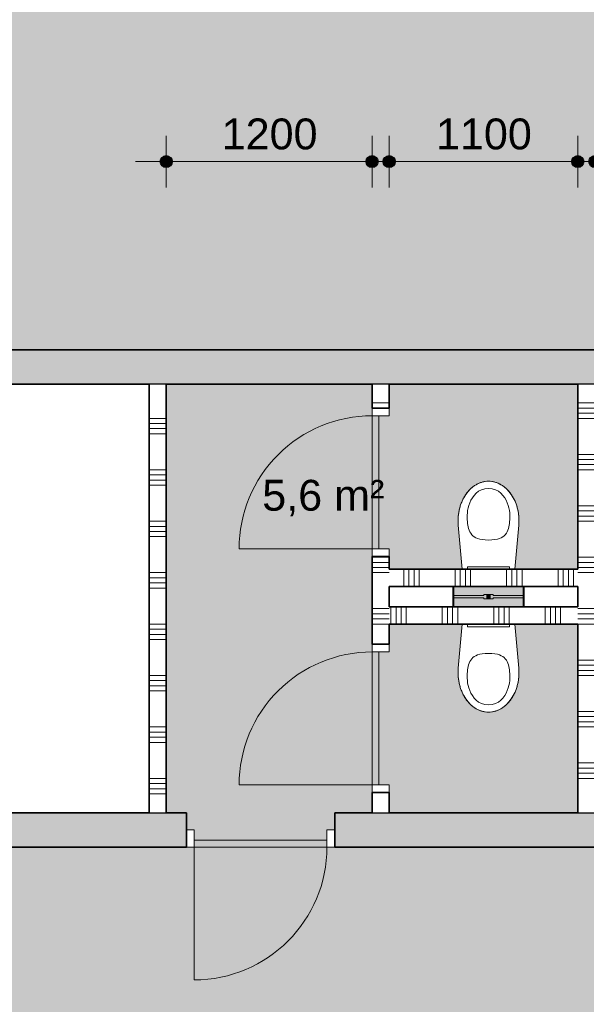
# Model space of a CAD drawing. Header units: millimetres. Extents: x 71235 to 117628, y -12665 to 42937.
# Tile 42 of 49: x 94143 to 97448, y 24248 to 29991. Entities that reach past the tile are written whole.
import ezdxf

# ---------------------------------------------------------------- set-up
doc = ezdxf.new("R2010")
doc.units = ezdxf.units.MM
doc.linetypes.add('Hidden', pattern=[4, 2, -2])
for name, color, linetype, lineweight in [('A-ANNO-DIMS', 211, 'Continuous', 9), ('A-ANNO-DIMS-100', 211, 'Continuous', 9), ('A-AREA-IDEN', 2, 'Continuous', 13), ('A-AREA-PATT', 32, 'Continuous', 9), ('A-DOOR', 31, 'Continuous', 18), ('A-DOOR-FRAM', 31, 'Continuous', 13), ('A-WALL', 113, 'Continuous', 18), ('A-WALL-PATT', 111, 'Continuous', 35), ('I-WALL', 2, 'Continuous', 18), ('P-SANR-FIXT', 6, 'Continuous', 13)]:
    doc.layers.add(name, color=color, linetype=linetype, lineweight=lineweight)
doc.styles.add('Arial', font='arial.ttf', dxfattribs={"height": 180})
doc.dimstyles.new('1_8mm', dxfattribs={"dimscale": 304.8, "dimtxt": 183.646692, "dimasz": 0.918635, "dimexe": 0.492126, "dimexo": 0.0625, "dimgap": 0.059055, "dimtad": 1, "dimdec": 0, "dimrnd": 5, "dimzin": 0, "dimdsep": 46, "dimtxsty": 'Arial', "dimblk1": 'DOTSMALL', "dimblk2": 'DOTSMALL', "dimsah": 1, "dimcen": 0.09, "dimdle": 0.590551, "dimazin": 0, "dimtfac": 1, "dimtdec": 4, "dimtix": 1, "dimtmove": 0, "dimatfit": 3, "dimfxl": 0.492126, "dimfxlon": 1, "dimtvp": 1, "dimtolj": 1, "dimtzin": 0, "dimlwd": 13, "dimlwe": 13, "dimarcsym": 2})

# ---------------------------------------------------------------- blocks, each defined once
blk = doc.blocks.new('200_32_ISR_deur_binnen - dagmaat 0800x2300-7586907-plot_00')
at = {"layer": 'A-DOOR', "lineweight": 13}
blk.add_hatch(color=256, dxfattribs=at).paths.add_polyline_path([(387.5, -100), (387.5, -60), (-387.5, -60), (-387.5, -100), (66.5, -100)])
at = {"layer": 'A-DOOR', "linetype": 'Hidden', "lineweight": 13}
blk.add_line((-387.5, -60), (387.5, -60), dxfattribs=at)
at = {"layer": 'A-DOOR', "lineweight": 13}
for p, q in [((-387.5, -60), (387.5, -60)), ((-387.5, -100), (-387.5, -60)), ((-387.5, -100), (-387.5, -875)), ((-387.5, -100), (387.5, -100)), ((387.5, -100), (-387.5, -100)), ((387.5, -60), (387.5, -100))]:
    blk.add_line(p, q, dxfattribs=at)
blk.add_arc((-387.5, -100), 775, 270, 0, dxfattribs=at)
at = {"layer": 'A-DOOR-FRAM'}
for p, q in [((-432.5, 0), (-387.5, 0)), ((-387.5, 0), (-387.5, -100)), ((387.5, -100), (387.5, 0)), ((387.5, 0), (432.5, 0)), ((-387.5, -100), (-432.5, -100)), ((432.5, -100), (387.5, -100))]:
    blk.add_line(p, q, dxfattribs=at)
blk = doc.blocks.new('200_32_ISR_deur_binnen - dagmaat 0800x2300-7460249-plot_00')
at = {"layer": 'A-DOOR', "lineweight": 13}
blk.add_hatch(color=256, dxfattribs=at).paths.add_polyline_path([(387.5, 50), (-387.5, 50), (-387.5, 10), (387.5, 10)])
for p, q in [((-387.5, 50), (-387.5, 825)), ((-387.5, 50), (387.5, 50)), ((-387.5, 50), (-387.5, 10)), ((387.5, 50), (-387.5, 50)), ((-387.5, 10), (387.5, 10)), ((387.5, 10), (387.5, 50))]:
    blk.add_line(p, q, dxfattribs=at)
at = {"layer": 'A-DOOR', "linetype": 'Hidden', "lineweight": 13}
blk.add_line((-387.5, 10), (387.5, 10), dxfattribs=at)
at = {"layer": 'A-DOOR', "lineweight": 13}
blk.add_arc((-387.5, 50), 775, 360, 90, dxfattribs=at)
at = {"layer": 'A-DOOR-FRAM'}
for p, q in [((-387.5, 50), (-432.5, 50)), ((-387.5, -50), (-387.5, 50)), ((432.5, 50), (387.5, 50)), ((387.5, 50), (387.5, -50)), ((-432.5, -50), (-387.5, -50)), ((387.5, -50), (432.5, -50))]:
    blk.add_line(p, q, dxfattribs=at)
blk = doc.blocks.new('74_PF_toilet - Type 1-V21-plot_00')
at = {"layer": 'P-SANR-FIXT'}
for points in [[(-201.8, 189.5), (-208, 189.5), (-208, 83.5), (-201.8, 83.5), (-201.8, 183.5)], [(208, 189.5), (201.8, 189.5), (202, 83.5), (208, 83.5), (208, 183.5)], [(-45.1, 136.5), (-201.8, 136.5), (-201.8, 83.5), (201.8, 83.5), (201.8, 136.5), (26.5, 136.5), (26.5, 131.5), (-26.5, 131.5), (-26.5, 136.5)], [(5.2, 144), (-10.1, 144), (-9.1, 131.5), (10.1, 131.5), (9.1, 144), (7.4, 144)]]:
    blk.add_hatch(color=256, dxfattribs=at).paths.add_polyline_path(points)
h = blk.add_hatch(color=256, dxfattribs=at)
h.paths.add_polyline_path([(-13.2, 155.4), (-26.5, 155.4), (-26.5, 150.4), (-201.8, 150.4), (-201.8, 136.5), (-26.5, 136.5), (-26.5, 131.5), (-10.1, 131.5), (-10.1, 155.4)])
h.paths.add_polyline_path([(10.1, 155.4), (10.1, 131.5), (26.5, 131.5), (26.5, 136.5), (201.8, 136.5), (201.8, 150.4), (26.5, 150.4), (26.5, 155.4), (18.7, 155.4)])
for p, q in [((-208, 189.5), (-201.8, 189.5)), ((-208, 83.5), (-208, 189.5)), ((201.8, 189.5), (208, 189.5)), ((208, 189.5), (208, 83.5)), ((-201.8, 136.5), (-201.8, 150.4)), ((-201.8, 83.5), (-201.8, 136.5)), ((-201.8, 136.5), (-26.5, 136.5)), ((-26.5, 131.5), (-26.5, 136.5)), ((26.5, 131.5), (-26.5, 131.5)), ((-10.5, 144), (-10.5, 131.5)), ((10.5, 144), (-10.5, 144)), ((-10.1, 144), (-10.5, 144)), ((10.5, 144), (10.1, 144)), ((10.5, 131.5), (10.5, 144)), ((26.5, 136.5), (201.8, 136.5)), ((26.5, 136.5), (26.5, 131.5)), ((201.8, 150.4), (201.8, 136.5)), ((201.8, 136.5), (201.8, 83.5)), ((-176.3, -273.1), (-153, -16.5)), ((-176.3, -273.1), (-153, -16.5)), ((153, -16.5), (176.3, -273.1)), ((176.3, -273.1), (153, -16.5))]:
    blk.add_line(p, q, dxfattribs=at)
for start_param, end_param in [(1.453584, 3.141593), (3.141593, 4.829601)]:
    blk.add_ellipse((0, -300), major_axis=(0, 230), ratio=0.771739, start_param=start_param, end_param=end_param, dxfattribs=at)
for points, knots in [([(0, -487), (-62.6, -487), (-126, -396.6), (-126, -297), (-113.1, -217.6), (-56.2, -187), (0, -187)], [0, 0, 0, 0, 0.29817, 0.615872, 0.883496, 1.103556, 1.103556, 1.103556, 1.103556]), ([(0, -487), (62.6, -487), (126, -396.6), (126, -297), (113.1, -217.6), (56.2, -187), (0, -187)], [0, 0, 0, 0, 0.29817, 0.615872, 0.883496, 1.103556, 1.103556, 1.103556, 1.103556]), ([(0, -530), (-6.3, -530), (-18.9, -529.1), (-37.2, -525.3), (-52.3, -520), (-64.1, -514.6), (-72.7, -509.9), (-81.1, -504.7), (-89.4, -498.8), (-97.4, -492.4), (-105.1, -485.5), (-112.4, -478.1), (-119.5, -470.2), (-126.3, -461.7), (-132.7, -452.9), (-138.7, -443.7), (-144.4, -433.9), (-149.7, -423.8), (-154.5, -413.5), (-158.9, -402.8), (-162.8, -391.8), (-166.4, -380.5), (-169.4, -369.1), (-172, -357.4), (-174.1, -345.6), (-175.7, -333.6), (-177.2, -317.5), (-177.8, -297.5), (-177, -281.3), (-176.3, -273.1)], [0, 0, 0, 0, 0.0625, 0.125, 0.1875, 0.21875, 0.25, 0.28125, 0.3125, 0.34375, 0.375, 0.40625, 0.4375, 0.46875, 0.5, 0.53125, 0.5625, 0.59375, 0.625, 0.65625, 0.6875, 0.71875, 0.75, 0.78125, 0.8125, 0.84375, 0.875, 0.9375, 1, 1, 1, 1]), ([(176.3, -273.1), (177, -281.3), (177.8, -297.5), (177.2, -317.5), (175.7, -333.6), (174.1, -345.6), (172, -357.4), (169.4, -369.1), (166.4, -380.5), (162.8, -391.8), (158.9, -402.8), (154.5, -413.5), (149.7, -423.8), (144.4, -433.9), (138.7, -443.7), (132.7, -452.9), (126.3, -461.7), (119.5, -470.2), (112.4, -478.1), (105.1, -485.5), (97.4, -492.4), (89.4, -498.8), (81.1, -504.7), (72.7, -509.9), (64.1, -514.6), (52.3, -520), (37.2, -525.3), (18.9, -529.1), (6.3, -530), (0, -530)], [0, 0, 0, 0, 0.0625, 0.125, 0.15625, 0.1875, 0.21875, 0.25, 0.28125, 0.3125, 0.34375, 0.375, 0.40625, 0.4375, 0.46875, 0.5, 0.53125, 0.5625, 0.59375, 0.625, 0.65625, 0.6875, 0.71875, 0.75, 0.78125, 0.8125, 0.875, 0.9375, 1, 1, 1, 1])]:
    blk.add_open_spline(points, degree=3, knots=knots, dxfattribs=at)
blk = doc.blocks.new('NLRS_74_PF_WPB_bedieningsplaat Sigma 01_Geberit - gr_kl spoeling mat verchroomd-7672817-plot_00')
at = {"layer": 'P-SANR-FIXT'}
for p, q in [((97913.2, 26450.8), (97913.2, 26465.8)), ((98159.2, 26450.8), (97913.2, 26450.8)), ((98159.2, 26465.8), (98159.2, 26450.8))]:
    blk.add_line(p, q, dxfattribs=at)
blk = doc.blocks.new('74_PF_toilet - Type 1-V22-plot_00')
at = {"layer": 'P-SANR-FIXT'}
for points in [[(-202, -83.5), (-208, -83.5), (-208, -189.5), (-201.8, -189.5), (-201.8, -83.5)], [(-13.2, -83.5), (-201.8, -83.5), (-201.8, -136.5), (-26.5, -136.5), (-26.5, -131.5), (26.5, -131.5), (26.5, -136.5), (201.8, -136.5), (201.8, -83.5), (114.4, -83.5)], [(202, -83.5), (201.8, -83.5), (201.8, -189.5), (208, -189.5), (208, -83.5)], [(-2.7, -131.5), (-10.1, -131.5), (-9.1, -144), (10.1, -144), (9.1, -131.5), (0, -131.5)]]:
    blk.add_hatch(color=256, dxfattribs=at).paths.add_polyline_path(points)
h = blk.add_hatch(color=256, dxfattribs=at)
h.paths.add_polyline_path([(26.5, -131.5), (10.1, -131.5), (10.1, -155.4), (26.5, -155.4), (26.5, -150.4), (201.8, -150.4), (201.8, -136.5), (26.5, -136.5)])
h.paths.add_polyline_path([(-13.2, -131.5), (-26.5, -131.5), (-26.5, -136.5), (-201.8, -136.5), (-201.8, -150.4), (-26.5, -150.4), (-26.5, -155.4), (-10.1, -155.4), (-10.1, -131.5)])
for p, q in [((-176.3, 273.1), (-153, 16.5)), ((-176.3, 273.1), (-153, 16.5)), ((153, 16.5), (176.3, 273.1)), ((176.3, 273.1), (153, 16.5)), ((-208, -189.5), (-208, -83.5)), ((-201.8, -136.5), (-201.8, -83.5)), ((201.8, -83.5), (201.8, -136.5)), ((208, -83.5), (208, -189.5)), ((-201.8, -150.4), (-201.8, -136.5)), ((-26.5, -136.5), (-201.8, -136.5)), ((-26.5, -136.5), (-26.5, -131.5)), ((-26.5, -131.5), (26.5, -131.5)), ((-10.5, -131.5), (-10.5, -144)), ((-10.5, -144), (-10.1, -144)), ((-10.5, -144), (10.5, -144)), ((10.1, -144), (10.5, -144)), ((10.5, -144), (10.5, -131.5)), ((26.5, -131.5), (26.5, -136.5)), ((201.8, -136.5), (26.5, -136.5)), ((201.8, -136.5), (201.8, -150.4)), ((-201.8, -189.5), (-208, -189.5)), ((208, -189.5), (201.8, -189.5))]:
    blk.add_line(p, q, dxfattribs=at)
for start_param, end_param in [(0, 1.688008), (4.595177, 6.283185)]:
    blk.add_ellipse((0, 300), major_axis=(0, 230), ratio=0.771739, start_param=start_param, end_param=end_param, dxfattribs=at)
for points, knots in [([(0, 530), (-6.3, 530), (-18.9, 529.1), (-37.2, 525.3), (-52.3, 520), (-64.1, 514.6), (-72.7, 509.9), (-81.1, 504.7), (-89.4, 498.8), (-97.4, 492.4), (-105.1, 485.5), (-112.4, 478.1), (-119.5, 470.2), (-126.3, 461.7), (-132.7, 452.9), (-138.7, 443.7), (-144.4, 433.9), (-149.7, 423.8), (-154.5, 413.5), (-158.9, 402.8), (-162.8, 391.8), (-166.4, 380.5), (-169.4, 369.1), (-172, 357.4), (-174.1, 345.6), (-175.7, 333.6), (-177.2, 317.5), (-177.8, 297.5), (-177, 281.3), (-176.3, 273.1)], [-1, -1, -1, -1, -0.9375, -0.875, -0.8125, -0.78125, -0.75, -0.71875, -0.6875, -0.65625, -0.625, -0.59375, -0.5625, -0.53125, -0.5, -0.46875, -0.4375, -0.40625, -0.375, -0.34375, -0.3125, -0.28125, -0.25, -0.21875, -0.1875, -0.15625, -0.125, -0.0625, 0, 0, 0, 0]), ([(176.3, 273.1), (177, 281.3), (177.8, 297.5), (177.2, 317.5), (175.7, 333.6), (174.1, 345.6), (172, 357.4), (169.4, 369.1), (166.4, 380.5), (162.8, 391.8), (158.9, 402.8), (154.5, 413.5), (149.7, 423.8), (144.4, 433.9), (138.7, 443.7), (132.7, 452.9), (126.3, 461.7), (119.5, 470.2), (112.4, 478.1), (105.1, 485.5), (97.4, 492.4), (89.4, 498.8), (81.1, 504.7), (72.7, 509.9), (64.1, 514.6), (52.3, 520), (37.2, 525.3), (18.9, 529.1), (6.3, 530), (0, 530)], [-1, -1, -1, -1, -0.9375, -0.875, -0.84375, -0.8125, -0.78125, -0.75, -0.71875, -0.6875, -0.65625, -0.625, -0.59375, -0.5625, -0.53125, -0.5, -0.46875, -0.4375, -0.40625, -0.375, -0.34375, -0.3125, -0.28125, -0.25, -0.21875, -0.1875, -0.125, -0.0625, 0, 0, 0, 0]), ([(0, 487), (-62.6, 487), (-126, 396.6), (-126, 297), (-113.1, 217.6), (-56.2, 187), (0, 187)], [0, 0, 0, 0, 0.29817, 0.615872, 0.883496, 1.103556, 1.103556, 1.103556, 1.103556]), ([(0, 487), (62.6, 487), (126, 396.6), (126, 297), (113.1, 217.6), (56.2, 187), (0, 187)], [0, 0, 0, 0, 0.29817, 0.615872, 0.883496, 1.103556, 1.103556, 1.103556, 1.103556])]:
    blk.add_open_spline(points, degree=3, knots=knots, dxfattribs=at)
blk = doc.blocks.new('NLRS_74_PF_WPB_bedieningsplaat Sigma 01_Geberit - gr_kl spoeling mat verchroomd-7673761-plot_00')
at = {"layer": 'P-SANR-FIXT'}
for p, q in [((97913.2, 26800.7), (98159.2, 26800.7)), ((97913.2, 26785.7), (97913.2, 26800.7)), ((98159.2, 26800.7), (98159.2, 26785.7))]:
    blk.add_line(p, q, dxfattribs=at)
blk = doc.blocks.new('DIMBLOCK51-plot_00')
at = {"layer": 'A-ANNO-DIMS-100', "lineweight": 25}
h = blk.add_hatch(color=256, dxfattribs=at)
edge = h.paths.add_edge_path()
edge.add_arc((94997.7, 29163.3), 35, 0, 360)
h = blk.add_hatch(color=256, dxfattribs=at)
edge = h.paths.add_edge_path()
edge.add_arc((96197.7, 29163.3), 35, 0, 360)
at = {"layer": 'A-ANNO-DIMS-100', "lineweight": 13}
for p, q in [((94997.7, 29163.3), (94997.7, 29313.3)), ((96197.7, 29163.3), (96197.7, 29313.3)), ((94817.7, 29163.3), (96377.7, 29163.3)), ((94997.7, 29163.3), (94997.7, 29013.3)), ((96197.7, 29163.3), (96197.7, 29013.3))]:
    blk.add_line(p, q, dxfattribs=at)
at = {"layer": 'A-ANNO-DIMS-100', "lineweight": 25}
for centre in [(94997.7, 29163.3), (96197.7, 29163.3)]:
    blk.add_circle(centre, 35, dxfattribs=at)
at = {"layer": 'A-ANNO-DIMS-100', "color": 0, "lineweight": 13, "insert": (95320.8, 29415), "char_height": 180, "width": 664.518, "attachment_point": 1, "line_spacing_factor": 0.941778, "style": 'Arial'}
blk.add_mtext('1200', dxfattribs=at)
blk = doc.blocks.new('_DotSmall')
at = {"color": 0, "linetype": 'ByBlock', "const_width": 0.5}
blk.add_lwpolyline([(-0.0625, 0, 1), (0.0625, 0, 1)], format="xyb", close=True, dxfattribs=at)
blk = doc.blocks.new('DIMBLOCK52-plot_00')
at = {"layer": 'A-ANNO-DIMS-100', "lineweight": 25}
h = blk.add_hatch(color=256, dxfattribs=at)
edge = h.paths.add_edge_path()
edge.add_arc((96297.7, 29163.3), 35, 0, 360)
h = blk.add_hatch(color=256, dxfattribs=at)
edge = h.paths.add_edge_path()
edge.add_arc((97397.7, 29163.3), 35, 0, 360)
at = {"layer": 'A-ANNO-DIMS-100', "lineweight": 13}
for p, q in [((96297.7, 29163.3), (96297.7, 29313.3)), ((97397.7, 29163.3), (97397.7, 29313.3)), ((96117.7, 29163.3), (97577.7, 29163.3)), ((96297.7, 29163.3), (96297.7, 29013.3)), ((97397.7, 29163.3), (97397.7, 29013.3))]:
    blk.add_line(p, q, dxfattribs=at)
at = {"layer": 'A-ANNO-DIMS-100', "lineweight": 25}
for centre in [(96297.7, 29163.3), (97397.7, 29163.3)]:
    blk.add_circle(centre, 35, dxfattribs=at)
at = {"layer": 'A-ANNO-DIMS-100', "color": 0, "lineweight": 13, "insert": (96570.8, 29415), "char_height": 180, "width": 664.518, "attachment_point": 1, "line_spacing_factor": 0.941778, "style": 'Arial'}
blk.add_mtext('1100', dxfattribs=at)
blk = doc.blocks.new('DIMBLOCK53-plot_00')
at = {"layer": 'A-ANNO-DIMS-100', "lineweight": 25}
h = blk.add_hatch(color=256, dxfattribs=at)
edge = h.paths.add_edge_path()
edge.add_arc((97497.7, 29163.3), 35, 0, 360)
h = blk.add_hatch(color=256, dxfattribs=at)
edge = h.paths.add_edge_path()
edge.add_arc((98747.7, 29163.3), 35, 0, 360)
at = {"layer": 'A-ANNO-DIMS-100', "lineweight": 13}
for p, q in [((97497.7, 29163.3), (97497.7, 29313.3)), ((98747.7, 29163.3), (98747.7, 29313.3)), ((97317.7, 29163.3), (98927.7, 29163.3)), ((97497.7, 29163.3), (97497.7, 29013.3)), ((98747.7, 29163.3), (98747.7, 29013.3))]:
    blk.add_line(p, q, dxfattribs=at)
at = {"layer": 'A-ANNO-DIMS-100', "lineweight": 25}
for centre in [(97497.7, 29163.3), (98747.7, 29163.3)]:
    blk.add_circle(centre, 35, dxfattribs=at)
at = {"layer": 'A-ANNO-DIMS-100', "color": 0, "lineweight": 13, "insert": (97845.8, 29415), "char_height": 180, "width": 664.518, "attachment_point": 1, "line_spacing_factor": 0.941778, "style": 'Arial'}
blk.add_mtext('1250', dxfattribs=at)

msp = doc.modelspace()

# ---------------------------------------------------------------- hatches: boundary and pattern name
at = {"layer": 'A-AREA-PATT'}
h = msp.add_hatch(color=9, dxfattribs=at)
h.paths.add_polyline_path([(99627.7, 3359.1), (99646.7, 3359.1), (99646.7, 3465.5), (99627.7, 3465.5)])
h.paths.add_polyline_path([(104847.8, 3666.6), (104847.8, 3666.6), (104847.8, 3865.5), (104996.7, 3865.5), (104996.7, 3909), (105046.7, 3909), (105046.7, 4809), (104996.7, 4809), (104996.7, 8309), (105046.7, 8309), (105046.7, 9209), (104996.7, 9209), (104996.7, 9365.5), (107826.5, 9365.5), (107826.5, 9673), (110286.7, 9673), (110286.7, 13851.4), (109517.4, 13851.4), (109517.4, 14466.4), (109547.8, 14466.4), (109547.8, 16170.6), (109597.8, 16170.6), (109597.8, 17070.6), (109547.8, 17070.6), (109547.8, 17260.6), (109597.8, 17260.6), (109597.8, 18160.6), (109547.8, 18160.6), (109547.8, 21570.6), (109597.8, 21570.6), (109597.8, 22470.6), (109547.8, 22470.6), (109547.8, 22660.6), (109597.8, 22660.6), (109597.8, 23560.6), (109547.8, 23560.6), (109547.8, 26970.7), (109597.8, 26970.7), (109597.8, 27870.7), (109547.8, 27870.7), (109547.8, 28060.7), (109597.8, 28060.7), (109597.8, 28960.7), (109547.8, 28960.7), (109547.8, 32370.7), (109597.8, 32370.7), (109597.8, 33270.7), (109547.8, 33270.7), (109547.8, 33515.7), (109597.8, 33515.7), (109597.8, 34415.7), (109547.8, 34415.7), (109547.8, 36045.8), (107797.8, 36045.8), (107797.8, 30115.8), (106042.8, 30115.8), (106042.8, 30165.8), (105142.8, 30165.8), (105142.8, 30115.8), (104952.8, 30115.8), (104952.8, 30165.8), (104052.8, 30165.8), (104052.8, 30115.8), (100642.7, 30115.8), (100642.7, 30165.8), (99742.7, 30165.8), (99742.7, 30115.8), (99552.7, 30115.8), (99552.7, 30165.8), (98652.7, 30165.8), (98652.7, 30115.8), (95242.7, 30115.8), (95242.7, 30165.8), (94342.7, 30165.8), (94342.7, 30115.8), (94097.7, 30115.8), (94097.7, 30165.8), (93197.7, 30165.8), (93197.7, 30115.8), (92397.7, 30115.8), (92397.7, 30165.8), (91497.7, 30165.8), (91497.7, 30115.8), (90697.7, 30115.8), (90697.7, 30165.8), (89797.7, 30165.8), (89797.7, 30115.8), (88997.7, 30115.8), (88997.7, 30165.8), (88097.7, 30165.8), (88097.7, 30115.8), (87397.7, 30115.8), (87397.7, 33315.2), (87197.4, 33315.2), (87197.4, 33365.2), (86297.4, 33365.2), (86297.4, 33315.2), (85997.4, 33315.2), (85997.4, 33365.2), (85097.4, 33365.2), (85097.4, 33315.2), (81658.1, 33315.2), (81567.7, 33224.7), (81532.3, 33260.1), (80895.9, 32623.7), (80931.3, 32588.3), (80797.4, 32454.5), (80797.4, 26311.5), (80747.4, 26311.5), (80747.4, 25411.5), (80797.4, 25411.5), (80797.4, 25111.5), (80747.4, 25111.5), (80747.4, 24211.5), (80797.4, 24211.5), (80797.4, 22565.2), (86147.4, 22565.2), (86147.4, 22365.2), (85862.4, 22332.9), (85862.4, 20165.2), (86447.4, 20165.2), (86447.4, 19565.2), (85862.4, 19565.2), (85862.4, 19165.3), (80017.9, 19165.3), (80017.9, 15555.3), (82370.3, 15555.3), (82370.3, 14515.7), (84347.7, 14515.7), (84347.7, 12760.7), (84297.7, 12760.7), (84297.7, 11860.7), (84347.7, 11860.7), (84347.7, 11670.7), (84297.7, 11670.7), (84297.7, 10770.7), (84347.7, 10770.7), (84347.7, 7360.6), (84297.7, 7360.6), (84297.7, 6460.6), (84347.7, 6460.6), (84347.7, 6270.6), (84297.7, 6270.6), (84297.7, 5370.6), (84347.7, 5370.6), (84347.7, 3685.6), (86107.7, 3685.6), (86107.7, 5445.6), (86157.7, 5445.6), (86157.7, 6220.6), (86107.7, 6220.6), (86107.7, 6265.6), (85847.4, 6265.6), (85847.4, 14015.7), (94347.7, 14015.7), (94347.7, 12810.7), (94297.7, 12810.7), (94297.7, 11910.7), (94347.7, 11910.7), (94347.7, 10065.7), (96777.8, 10065.7), (96777.8, 10665.7), (96827.8, 10665.7), (96827.8, 11565.7), (96777.8, 11565.7), (96777.8, 14015.7), (100677.8, 14015.7), (100677.8, 6265.6), (99847.7, 6265.6), (99847.7, 3666.6), (99953.6, 3666.6), (99953.6, 3685.6), (104847.8, 3685.6)])
h.paths.add_polyline_path([(99807.7, 4165.6), (99807.7, 5965.6), (99797.7, 5965.6), (99797.7, 4165.6)])
h.paths.add_polyline_path([(85897.4, 6410.6), (85897.4, 7310.6), (85887.4, 7310.6), (85887.4, 6410.6)])
h.paths.add_polyline_path([(95192.7, 9965.7), (95992.7, 9965.7), (95992.7, 10025.7), (94392.7, 10025.7), (94392.7, 9965.7)])
h.paths.add_polyline_path([(102647.6, 11465.4), (102047.6, 11465.4), (102047.6, 12065.4), (102647.6, 12065.4)])
h.paths.add_polyline_path([(99177.8, 13965.7), (99177.8, 13975.7), (98277.8, 13975.7), (98277.8, 13965.7)])
h.paths.add_polyline_path([(86947.4, 13965.7), (86947.4, 13975.7), (86047.4, 13975.7), (86047.4, 13965.7), (86447.4, 13965.7)])
h.paths.add_polyline_path([(105304.2, 15865.8), (105089.8, 15865.8), (105089.8, 15915.8), (104189.8, 15915.8), (104189.8, 15865.8), (101379.8, 15865.8), (101379.8, 15915.8), (100479.8, 15915.8), (100479.8, 15865.8), (100089.8, 15865.8), (100089.8, 15915.8), (99189.8, 15915.8), (99189.8, 15865.8), (96379.8, 15865.8), (96379.8, 15915.8), (95479.8, 15915.8), (95479.8, 15865.8), (94644.8, 15865.8), (94644.8, 15915.8), (93869.8, 15915.8), (93869.8, 15865.8), (93079.8, 15865.8), (93079.8, 15915.8), (92304.8, 15915.8), (92304.8, 15865.8), (91514.8, 15865.8), (91514.8, 15915.8), (90739.8, 15915.8), (90739.8, 15865.8), (90439.8, 15865.8), (90439.8, 15915.8), (89664.8, 15915.8), (89664.8, 15865.8), (87639.8, 15865.8), (87639.8, 23365.8), (87839.8, 23365.8), (87839.8, 23315.8), (88614.8, 23315.8), (88614.8, 23365.8), (90739.8, 23365.8), (90739.8, 23315.8), (91514.8, 23315.8), (91514.8, 23365.8), (92304.8, 23365.8), (92304.8, 23315.8), (93079.8, 23315.8), (93079.8, 23365.8), (93869.8, 23365.8), (93869.8, 23315.8), (94644.8, 23315.8), (94644.8, 23365.8), (95479.8, 23365.8), (95479.8, 23315.8), (96379.8, 23315.8), (96379.8, 23365.8), (99189.8, 23365.8), (99189.8, 23315.8), (100089.8, 23315.8), (100089.8, 23365.8), (100479.8, 23365.8), (100479.8, 23315.8), (101379.8, 23315.8), (101379.8, 23365.8), (104189.8, 23365.8), (104189.8, 23315.8), (105089.8, 23315.8), (105089.8, 23365.8), (105334.8, 23365.8), (105334.8, 15865.8), (105322.3, 15865.8)])
h.paths.add_polyline_path([(83755, 19205.3), (83755, 19215.3), (82855, 19215.3), (82855, 19205.3), (83047.5, 19205.3)])
h.paths.add_polyline_path([(85812.4, 21145.2), (85822.4, 21145.2), (85822.4, 21920.2), (85812.4, 21920.2), (85812.4, 21256.4)])
h.paths.add_polyline_path([(86447.4, 24961.5), (85847.4, 24961.5), (85847.4, 25561.5), (85948.2, 25561.5), (85948.2, 28065.8), (88547.4, 28065.8), (88547.4, 28265.6), (89147.4, 28265.6), (89147.7, 28065.8), (105497.8, 28065.8), (105497.8, 25165.7), (86447.4, 25165.7)])
h.paths.add_polyline_path([(100647.7, 25205.7), (101547.7, 25205.7), (101547.7, 25265.7), (100647.7, 25265.7)])
h.paths.add_polyline_path([(99698.6, 25205.7), (99785.4, 25205.7), (99785.4, 25265.7), (99010.4, 25265.7), (99010.4, 25205.7)])
h.paths.add_polyline_path([(95614.2, 25205.7), (95935.2, 25205.7), (95935.2, 25265.7), (95160.2, 25265.7), (95160.2, 25205.7), (95284.8, 25205.7)])
h.paths.add_polyline_path([(101547.7, 27965.8), (101547.7, 28025.8), (100647.7, 28025.8), (100647.7, 27965.8)])
h.paths.add_polyline_path([(93572.1, 28015.8), (93747.2, 28015.8), (93747.2, 28025.8), (92847.2, 28025.8), (92847.2, 28015.8)])
h.paths.add_polyline_path([(90097.3, 28015.8), (90097.3, 28025.8), (89197.3, 28025.8), (89197.3, 28015.8), (89487.7, 28015.8)])
h.paths.add_polyline_path([(87048.2, 28015.8), (87048.2, 28025.8), (86148.2, 28025.8), (86148.2, 28015.8), (86447.4, 28015.8)])
h = msp.add_hatch(color=254, dxfattribs=at)
h.paths.add_polyline_path([(95614.2, 25265.7), (95980.2, 25265.7), (95980.2, 25365.7), (96197.7, 25365.7), (96197.7, 27865.8), (94997.7, 27865.8), (94997.7, 25365.7), (95115.2, 25365.7), (95115.2, 25265.7), (95284.8, 25265.7)])
h.paths.add_polyline_path([(97397.7, 25365.7), (97397.7, 26465.8), (97030.4, 26465.8), (97053.7, 26209.2), (97053.7, 26157.9), (97046.7, 26113.2), (97028.9, 26063.5), (97010.1, 26029.4), (96982.4, 25996.8), (96950.1, 25972.4), (96914.6, 25957.4), (96877.4, 25952.3), (96840.2, 25957.4), (96804.7, 25972.4), (96772.4, 25996.8), (96744.8, 26029.4), (96723, 26068.8), (96708.1, 26113.2), (96700.7, 26160.7), (96701.1, 26209.2), (96724.4, 26465.8), (96297.7, 26465.8), (96297.7, 26303.3), (96237.7, 26303.3), (96237.7, 25528.3), (96297.7, 25528.3), (96297.7, 25365.7), (97351.7, 25365.7)])
h.paths.add_polyline_path([(96724.4, 26785.7), (96701.1, 27042.3), (96701.1, 27093.5), (96708.1, 27138.2), (96725.9, 27187.9), (96744.8, 27222), (96772.4, 27254.6), (96804.7, 27279), (96840.2, 27294.1), (96877.4, 27299.2), (96914.6, 27294.1), (96950.1, 27279), (96982.4, 27254.6), (97010.1, 27222), (97031.8, 27182.6), (97046.7, 27138.2), (97054.1, 27090.7), (97053.3, 27038.3), (97030.4, 26785.7), (97397.7, 26785.7), (97397.7, 27865.8), (96297.7, 27865.8), (96297.7, 27680.8), (96237.7, 27680.8), (96237.7, 26905.8), (96297.7, 26905.8), (96297.7, 26785.7), (96701.1, 26785.7)])
at = {"layer": 'A-WALL-PATT', "lineweight": 18}
h = msp.add_hatch(color=256, dxfattribs=at)
h.paths.add_polyline_path([(105297.8, 27865.8), (105297.8, 28065.8), (101592.7, 28065.8), (101592.7, 27865.8), (105059.3, 27865.8)])
h.paths.add_polyline_path([(100602.7, 27865.8), (100602.7, 28065.8), (93797.2, 28065.8), (93797.2, 27865.8), (99947.7, 27865.8)])
at = {"layer": 'A-WALL-PATT', "lineweight": 9}
h = msp.add_hatch(dxfattribs=at)
h.set_pattern_fill('FP_94', color=256, angle=90, style=0, pattern_type=2)
h.set_pattern_definition([(0, (94897.7, 26465.76), (0, 300), []), (0, (94897.7, 26435.76), (0, 300), []), (0, (94897.7, 26405.76), (0, 300), []), (0, (94897.7, 26375.76), (0, 300), [])])
h.paths.add_polyline_path([(94997.7, 25365.7), (94997.7, 27865.8), (94897.7, 27865.8), (94897.7, 25365.7)])
h = msp.add_hatch(dxfattribs=at)
h.set_pattern_fill('FP_96', color=256, angle=90, style=0, pattern_type=2)
h.set_pattern_definition([(180, (96297.72, 26765.76), (-4e-14, -300), []), (180, (96297.72, 26795.76), (-4e-14, -300), []), (180, (96297.72, 26825.76), (-4e-14, -300), []), (180, (96297.72, 26855.76), (-4e-14, -300), [])])
h.paths.add_polyline_path([(96297.7, 25365.7), (96297.7, 25483.3), (96197.7, 25483.3), (96197.7, 25365.7)])
h.paths.add_polyline_path([(96197.7, 26348.3), (96297.7, 26348.3), (96297.7, 26860.8), (96197.7, 26860.8)])
h.paths.add_polyline_path([(96297.7, 27725.8), (96297.7, 27865.8), (96197.7, 27865.8), (96197.7, 27725.8)])
h = msp.add_hatch(dxfattribs=at)
h.set_pattern_fill('FP_95', color=256, angle=90, style=0, pattern_type=2)
h.set_pattern_definition([(180, (97497.73, 26765.76), (-4e-14, -300), []), (180, (97497.73, 26795.76), (-4e-14, -300), []), (180, (97497.73, 26825.76), (-4e-14, -300), []), (180, (97497.73, 26855.76), (-4e-14, -300), [])])
h.paths.add_polyline_path([(97397.7, 25365.7), (97497.7, 25365.7), (97497.7, 27865.8), (97397.7, 27865.8), (97397.7, 25592.8)])
h = msp.add_hatch(dxfattribs=at)
h.set_pattern_fill('FP_98', color=256, angle=-270, style=0, pattern_type=2)
h.set_pattern_definition([(270, (97372.73, 26785.65), (300, 1e-12), []), (270, (97342.73, 26785.65), (300, 1e-12), []), (270, (97312.73, 26785.65), (300, 1e-12), []), (270, (97282.73, 26785.65), (300, 1e-12), [])])
h.paths.add_polyline_path([(98747.7, 26685.7), (98747.7, 26785.7), (97497.7, 26785.7), (97497.7, 26685.7), (98677.5, 26685.7)])
h.paths.add_polyline_path([(97018.2, 26685.7), (97397.7, 26685.7), (97397.7, 26785.7), (96297.7, 26785.7), (96297.7, 26685.7), (96890.6, 26685.7)])
h = msp.add_hatch(dxfattribs=at)
h.set_pattern_fill('FP_97', color=256, angle=-270, style=0, pattern_type=2)
h.set_pattern_definition([(270, (96697.72, 26565.76), (300, 1e-12), []), (270, (96667.72, 26565.76), (300, 1e-12), []), (270, (96637.72, 26565.76), (300, 1e-12), []), (270, (96607.72, 26565.76), (300, 1e-12), [])])
h.paths.add_polyline_path([(97397.7, 26465.8), (97397.7, 26565.8), (96297.7, 26565.8), (96297.7, 26465.8), (97145.9, 26465.8)])
at = {"layer": 'A-WALL-PATT', "lineweight": 18}
h = msp.add_hatch(color=256, dxfattribs=at)
h.paths.add_polyline_path([(105497.8, 25165.7), (105497.8, 25365.7), (101592.7, 25365.7), (101592.7, 25165.7), (105314.6, 25165.7)])
h.paths.add_polyline_path([(100602.7, 25165.7), (100602.7, 25365.7), (99830.4, 25365.7), (99830.4, 25165.7), (99947.7, 25165.7)])
h.paths.add_polyline_path([(98965.4, 25165.7), (98965.4, 25365.7), (95980.2, 25365.7), (95980.2, 25165.7), (98847.7, 25165.7)])
h.paths.add_polyline_path([(94897.7, 25165.7), (95115.2, 25165.7), (95115.2, 25365.7), (93997.2, 25365.7), (93997.2, 25165.7)])

# ---------------------------------------------------------------- linework, layer by layer
at = {"layer": 'A-WALL', "lineweight": 35}
for p, q in [((100602.7, 28065.8), (93797.2, 28065.8)), ((93797.2, 27865.8), (94897.7, 27865.8)), ((94997.7, 27865.8), (96197.7, 27865.8)), ((96297.7, 27865.8), (97397.7, 27865.8)), ((94897.7, 25365.7), (93797.2, 25365.7)), ((95115.2, 25365.7), (94997.7, 25365.7)), ((95115.2, 25165.7), (95115.2, 25365.7)), ((96197.7, 25365.7), (95980.2, 25365.7)), ((95980.2, 25365.7), (95980.2, 25165.7)), ((97397.7, 25365.7), (96297.7, 25365.7)), ((93797.2, 25165.7), (95115.2, 25165.7)), ((95980.2, 25165.7), (98965.4, 25165.7))]:
    msp.add_line(p, q, dxfattribs=at)
at = {"layer": 'A-WALL', "lineweight": 25}
for p, q in [((94997.7, 27865.8), (94897.7, 27865.8)), ((96297.7, 27865.8), (96197.7, 27865.8)), ((97497.7, 27865.8), (97397.7, 27865.8)), ((94897.7, 25365.7), (94997.7, 25365.7)), ((96197.7, 25365.7), (96297.7, 25365.7)), ((97397.7, 25365.7), (97497.7, 25365.7))]:
    msp.add_line(p, q, dxfattribs=at)
at = {"layer": 'I-WALL', "lineweight": 35}
for p, q in [((94897.7, 27865.8), (94897.7, 25365.7)), ((94997.7, 25365.7), (94997.7, 27865.8)), ((96197.7, 27865.8), (96197.7, 27725.8)), ((96297.7, 27725.8), (96297.7, 27865.8)), ((97397.7, 27865.8), (97397.7, 26785.7)), ((96197.7, 27725.8), (96297.7, 27725.8)), ((96197.7, 26860.8), (96197.7, 26348.3)), ((96297.7, 26860.8), (96197.7, 26860.8)), ((96297.7, 26785.7), (96297.7, 26860.8)), ((97397.7, 26785.7), (96297.7, 26785.7)), ((96297.7, 26565.8), (96297.7, 26685.7)), ((96297.7, 26685.7), (97397.7, 26685.7)), ((97397.7, 26685.7), (97397.7, 26565.8)), ((97397.7, 26565.8), (96297.7, 26565.8)), ((96297.7, 26348.3), (96297.7, 26465.8)), ((96297.7, 26465.8), (97397.7, 26465.8)), ((97397.7, 26465.8), (97397.7, 25365.7)), ((96197.7, 26348.3), (96297.7, 26348.3)), ((96197.7, 25483.3), (96197.7, 25365.7)), ((96297.7, 25483.3), (96197.7, 25483.3)), ((96297.7, 25365.7), (96297.7, 25483.3))]:
    msp.add_line(p, q, dxfattribs=at)

# ---------------------------------------------------------------- block references
at = {"layer": 'A-DOOR-FRAM', "rotation": 90}
for p in [(96247.7, 27293.3), (96247.7, 25915.8)]:
    msp.add_blockref('200_32_ISR_deur_binnen - dagmaat 0800x2300-7460249-plot_00', p, dxfattribs=at)
at = {"layer": 'A-DOOR-FRAM'}
msp.add_blockref('200_32_ISR_deur_binnen - dagmaat 0800x2300-7586907-plot_00', (95547.7, 25265.7), dxfattribs=at)
at = {"layer": 'P-SANR-FIXT', "rotation": 180}
for name, p in [('74_PF_toilet - Type 1-V21-plot_00', (96877.4, 26769.2)), ('NLRS_74_PF_WPB_bedieningsplaat Sigma 01_Geberit - gr_kl spoeling mat verchroomd-7672817-plot_00', (194913.6, 53251.4)), ('74_PF_toilet - Type 1-V22-plot_00', (96877.4, 26482.3)), ('NLRS_74_PF_WPB_bedieningsplaat Sigma 01_Geberit - gr_kl spoeling mat verchroomd-7673761-plot_00', (194913.6, 53251.4))]:
    msp.add_blockref(name, p, dxfattribs=at)

# ---------------------------------------------------------------- texts
at = {"layer": 'A-AREA-IDEN', "lineweight": 9, "insert": (95557.3, 27307.4), "char_height": 180, "width": 841.772, "attachment_point": 1, "style": 'Arial'}
msp.add_mtext('5,6 m²', dxfattribs=at)

# ---------------------------------------------------------------- dimensions: what is measured, and where the dimension line sits
at = {"layer": 'A-ANNO-DIMS', "lineweight": 13}
for base, p1, p2, override, picture, middle in [((96197.7, 29163.3), (94997.7, 29013.3), (96197.7, 29013.3), {"dimpost": '<>', "dimfxl": 1200.007523}, 'DIMBLOCK51-plot_00', (95597.7, 29273.2)), ((97397.7, 29163.3), (96297.7, 29013.3), (97397.7, 29013.3), {"dimpost": '<>', "dimfxl": 1100.007523}, 'DIMBLOCK52-plot_00', (96847.7, 29273.2)), ((98747.7, 29163.3), (97497.7, 29013.3), (98747.7, 29013.3), {"dimpost": '<>', "dimfxl": 1250.009091}, 'DIMBLOCK53-plot_00', (98122.7, 29273.2))]:
    dim = msp.add_linear_dim(base=base, p1=p1, p2=p2, dimstyle='1_8mm', override=override, dxfattribs=at)
    dim.commit()
    dim.dimension.update_dxf_attribs({"geometry": picture, "text_midpoint": middle})

doc.saveas('drawing.dxf')
